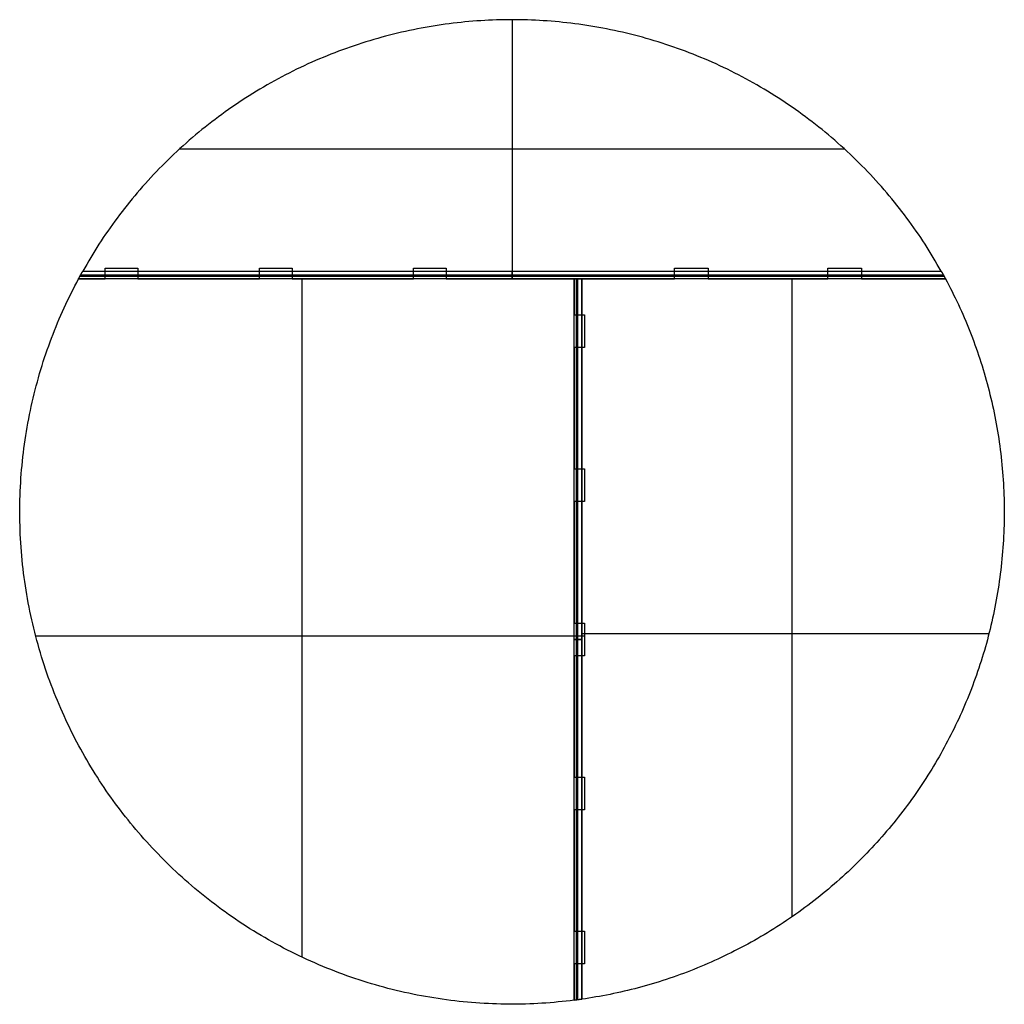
# Model space of a CAD drawing. Header units: millimetres. Extents: x -257 to 257, y -257 to 257.
import ezdxf

# ---------------------------------------------------------------- set-up
doc = ezdxf.new("R2010")
doc.units = ezdxf.units.MM
doc.layers.add('Défaut', color=7, linetype='Continuous', true_color=0x000000)

msp = doc.modelspace()

# ---------------------------------------------------------------- linework, layer by layer
at = {"layer": 'Défaut'}
for p, q in [((0, 256.5, 396), (0, 125.5, 396)), ((0, 256.5, 400), (0, 125.5, 400)), ((173.41, 189, 396), (-173.41, 189, 396)), ((173.41, 189, 400), (-173.41, 189, 400)), ((-224.81, 123.5), (224.81, 123.5)), ((0, 125.5), (0, 121.5)), ((-109.32, -232.04, 300), (-109.32, 121.5, 300)), ((-109.32, -232.04, 296), (-109.32, 121.5, 296)), ((34.39, -254.2), (34.39, 121.5)), ((36.36, -253.92, 350), (36.36, 121.5, 350)), ((145.94, -210.94, 346), (145.94, 121.5, 346)), ((145.94, -210.94, 350), (145.94, 121.5, 350)), ((37.86, -64.75, 300), (-248.19, -64.75, 300)), ((37.86, -64.75, 296), (-248.19, -64.75, 296)), ((36.41, -64.75, 300), (32.36, -64.75, 300)), ((36.41, -64.75, 296), (32.36, -64.75, 296)), ((36.41, -66.48), (32.36, -66.48)), ((36.41, -66.48, 350), (36.36, -66.48, 350)), ((248.52, -63.53, 346), (36.41, -63.53, 346)), ((248.52, -63.53, 350), (36.41, -63.53, 350))]:
    msp.add_line(p, q, dxfattribs=at)
for points, weights, knots in [([(223.7, 125.5, 396), (150.21, 256.5, 396), (0, 256.5, 396), (-150.21, 256.5, 396), (-223.7, 125.5, 396)], [0.995185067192, 0.860844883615, 1, 0.860844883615, 0.995185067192], [372.564865, 372.564865, 372.564865, 644.118597, 644.118597, 915.67233, 915.67233, 915.67233]), ([(223.7, 125.5, 400), (150.21, 256.5, 400), (0, 256.5, 400), (-150.21, 256.5, 400), (-223.7, 125.5, 400)], [0.995185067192, 0.860844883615, 1, 0.860844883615, 0.995185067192], [372.564865, 372.564865, 372.564865, 644.118597, 644.118597, 915.67233, 915.67233, 915.67233]), ([(223.7, 125.5, 398), (150.21, 256.5, 398), (0, 256.5, 398), (-150.21, 256.5, 398), (-223.7, 125.5, 398)], [0.995185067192, 0.860844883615, 1, 0.860844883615, 0.995185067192], [372.564865, 372.564865, 372.564865, 644.118597, 644.118597, 915.67233, 915.67233, 915.67233]), ([(32.36, -254.45, 300), (-122.83, -274.19, 300), (-211.42, -145.24, 300), (-300.01, -16.28, 300), (-225.9, 121.5, 300)], [1, 0.853727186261, 1, 0.853727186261, 1], [-2122.617035, -2122.617035, -2122.617035, -1841.649549, -1841.649549, -1560.682062, -1560.682062, -1560.682062]), ([(32.36, -254.45, 296), (-122.83, -274.19, 296), (-211.42, -145.24, 296), (-300.01, -16.28, 296), (-225.9, 121.5, 296)], [1, 0.853727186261, 1, 0.853727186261, 1], [-2122.617035, -2122.617035, -2122.617035, -1841.649549, -1841.649549, -1560.682062, -1560.682062, -1560.682062]), ([(32.36, -254.45, 298), (-122.83, -274.19, 298), (-211.42, -145.24, 298), (-300.01, -16.28, 298), (-225.9, 121.5, 298)], [1, 0.853727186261, 1, 0.853727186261, 1], [-2122.617035, -2122.617035, -2122.617035, -1841.649549, -1841.649549, -1560.682062, -1560.682062, -1560.682062]), ([(225.91, 121.5, 350), (289.4, 3.46, 350), (228.76, -116.06, 350), (168.42, -234.98, 350), (36.41, -253.9, 350)], [1, 0.886300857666, 1, 0.886805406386, 0.998995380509], [0, 0, 0, 247.009942, 247.009942, 492.923758, 492.923758, 492.923758]), ([(225.91, 121.5, 346), (289.4, 3.46, 346), (228.76, -116.06, 346), (168.42, -234.98, 346), (36.41, -253.9, 346)], [1, 0.886300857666, 1, 0.886805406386, 0.998995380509], [0, 0, 0, 247.009942, 247.009942, 492.923758, 492.923758, 492.923758]), ([(225.91, 121.5, 348), (289.4, 3.46, 348), (228.76, -116.06, 348), (168.42, -234.98, 348), (36.41, -253.9, 348)], [1, 0.886300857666, 1, 0.886805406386, 0.998995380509], [0, 0, 0, 247.009942, 247.009942, 492.923758, 492.923758, 492.923758])]:
    msp.add_rational_spline(points, weights, degree=2, knots=knots, dxfattribs=at)
for points in [[(0, 256.5, 396), (0, 256.5, 398), (0, 256.5, 400)], [(-224.81, 123.5, 399.47), (-224.81, 123.5, 199.73), (-224.81, 123.5)], [(-223.7, 125.5, 400), (-223.7, 125.5, 398), (-223.7, 125.5, 396)], [(-223.7, 125.5), (0, 125.5), (223.7, 125.5)], [(-223.7, 125.5, 400), (0, 125.5, 400), (223.7, 125.5, 400)], [(-223.7, 125.5, 396), (0, 125.5, 396), (223.7, 125.5, 396)], [(-223.7, 125.5, 396), (-223.7, 125.5, 198), (-223.7, 125.5)], [(-223.7, 125.5, 200), (0, 125.5, 200), (223.7, 125.5, 200)], [(-211.95, 121.5, 300), (-211.95, 124.25, 300), (-211.95, 127, 300)], [(-211.95, 127, 300), (-211.95, 127, 298), (-211.95, 127, 296)], [(-211.95, 121.5, 296), (-211.95, 124.25, 296), (-211.95, 127, 296)], [(-211.95, 127, 300), (-203.45, 127, 300), (-194.95, 127, 300)], [(-211.95, 127, 296), (-203.45, 127, 296), (-194.95, 127, 296)], [(-211.95, 121.5, 298), (-211.95, 124.25, 298), (-211.95, 127, 298)], [(-211.95, 127, 298), (-203.45, 127, 298), (-194.95, 127, 298)], [(-211.95, 121.5, 300), (-211.95, 123.5, 300), (-211.95, 125.5, 300)], [(-211.95, 121.5, 296), (-211.95, 123.5, 296), (-211.95, 125.5, 296)], [(-211.95, 125.5, 300), (-211.95, 125.5, 298), (-211.95, 125.5, 296)], [(-211.95, 125.5, 300), (-203.45, 125.5, 300), (-194.95, 125.5, 300)], [(-211.95, 125.5, 296), (-203.45, 125.5, 296), (-194.95, 125.5, 296)], [(-211.95, 121.5, 298), (-211.95, 123.5, 298), (-211.95, 125.5, 298)], [(-211.95, 124.25, 300), (-211.95, 124.25, 298), (-211.95, 124.25, 296)], [(-211.95, 124.25, 300), (-211.95, 124.25, 298), (-211.95, 124.25, 296)], [(-203.45, 127, 300), (-203.45, 127, 298), (-203.45, 127, 296)], [(-194.95, 127, 300), (-194.95, 127, 298), (-194.95, 127, 296)], [(-194.95, 127, 300), (-194.95, 124.25, 300), (-194.95, 121.5, 300)], [(-194.95, 127, 296), (-194.95, 124.25, 296), (-194.95, 121.5, 296)], [(-194.95, 127, 298), (-194.95, 124.25, 298), (-194.95, 121.5, 298)], [(-194.95, 125.5, 296), (-194.95, 125.5, 298), (-194.95, 125.5, 300)], [(-194.95, 125.5, 300), (-194.95, 123.5, 300), (-194.95, 121.5, 300)], [(-194.95, 125.5, 296), (-194.95, 123.5, 296), (-194.95, 121.5, 296)], [(-194.95, 125.5, 298), (-194.95, 123.5, 298), (-194.95, 121.5, 298)], [(-194.95, 124.25, 300), (-194.95, 124.25, 298), (-194.95, 124.25, 296)], [(-194.95, 124.25, 300), (-194.95, 124.25, 298), (-194.95, 124.25, 296)], [(-131.65, 121.5, 300), (-131.65, 124.25, 300), (-131.65, 127, 300)], [(-131.65, 127, 300), (-131.65, 127, 298), (-131.65, 127, 296)], [(-131.65, 121.5, 296), (-131.65, 124.25, 296), (-131.65, 127, 296)], [(-131.65, 127, 300), (-123.15, 127, 300), (-114.65, 127, 300)], [(-131.65, 127, 296), (-123.15, 127, 296), (-114.65, 127, 296)], [(-131.65, 121.5, 298), (-131.65, 124.25, 298), (-131.65, 127, 298)], [(-131.65, 127, 298), (-123.15, 127, 298), (-114.65, 127, 298)], [(-131.65, 121.5, 300), (-131.65, 123.5, 300), (-131.65, 125.5, 300)], [(-131.65, 121.5, 296), (-131.65, 123.5, 296), (-131.65, 125.5, 296)], [(-131.65, 125.5, 300), (-131.65, 125.5, 298), (-131.65, 125.5, 296)], [(-131.65, 125.5, 300), (-123.15, 125.5, 300), (-114.65, 125.5, 300)], [(-131.65, 125.5, 296), (-123.15, 125.5, 296), (-114.65, 125.5, 296)], [(-131.65, 121.5, 298), (-131.65, 123.5, 298), (-131.65, 125.5, 298)], [(-131.65, 124.25, 300), (-131.65, 124.25, 298), (-131.65, 124.25, 296)], [(-131.65, 124.25, 300), (-131.65, 124.25, 298), (-131.65, 124.25, 296)], [(-123.15, 127, 300), (-123.15, 127, 298), (-123.15, 127, 296)], [(-114.65, 127, 300), (-114.65, 127, 298), (-114.65, 127, 296)], [(-114.65, 127, 300), (-114.65, 124.25, 300), (-114.65, 121.5, 300)], [(-114.65, 127, 296), (-114.65, 124.25, 296), (-114.65, 121.5, 296)], [(-114.65, 127, 298), (-114.65, 124.25, 298), (-114.65, 121.5, 298)], [(-114.65, 125.5, 296), (-114.65, 125.5, 298), (-114.65, 125.5, 300)], [(-114.65, 125.5, 300), (-114.65, 123.5, 300), (-114.65, 121.5, 300)], [(-114.65, 125.5, 296), (-114.65, 123.5, 296), (-114.65, 121.5, 296)], [(-114.65, 125.5, 298), (-114.65, 123.5, 298), (-114.65, 121.5, 298)], [(-114.65, 124.25, 300), (-114.65, 124.25, 298), (-114.65, 124.25, 296)], [(-114.65, 124.25, 300), (-114.65, 124.25, 298), (-114.65, 124.25, 296)], [(-51.35, 121.5, 300), (-51.35, 124.25, 300), (-51.35, 127, 300)], [(-51.35, 127, 300), (-51.35, 127, 298), (-51.35, 127, 296)], [(-51.35, 121.5, 296), (-51.35, 124.25, 296), (-51.35, 127, 296)], [(-51.35, 127, 300), (-42.85, 127, 300), (-34.35, 127, 300)], [(-51.35, 127, 296), (-42.85, 127, 296), (-34.35, 127, 296)], [(-51.35, 121.5, 298), (-51.35, 124.25, 298), (-51.35, 127, 298)], [(-51.35, 127, 298), (-42.85, 127, 298), (-34.35, 127, 298)], [(-51.35, 121.5, 300), (-51.35, 123.5, 300), (-51.35, 125.5, 300)], [(-51.35, 121.5, 296), (-51.35, 123.5, 296), (-51.35, 125.5, 296)], [(-51.35, 125.5, 300), (-51.35, 125.5, 298), (-51.35, 125.5, 296)], [(-51.35, 125.5, 300), (-42.85, 125.5, 300), (-34.35, 125.5, 300)], [(-51.35, 125.5, 296), (-42.85, 125.5, 296), (-34.35, 125.5, 296)], [(-51.35, 121.5, 298), (-51.35, 123.5, 298), (-51.35, 125.5, 298)], [(-51.35, 124.25, 300), (-51.35, 124.25, 298), (-51.35, 124.25, 296)], [(-51.35, 124.25, 300), (-51.35, 124.25, 298), (-51.35, 124.25, 296)], [(-42.85, 127, 300), (-42.85, 127, 298), (-42.85, 127, 296)], [(-34.35, 127, 300), (-34.35, 127, 298), (-34.35, 127, 296)], [(-34.35, 127, 300), (-34.35, 124.25, 300), (-34.35, 121.5, 300)], [(-34.35, 127, 296), (-34.35, 124.25, 296), (-34.35, 121.5, 296)], [(-34.35, 127, 298), (-34.35, 124.25, 298), (-34.35, 121.5, 298)], [(-34.35, 125.5, 296), (-34.35, 125.5, 298), (-34.35, 125.5, 300)], [(-34.35, 125.5, 300), (-34.35, 123.5, 300), (-34.35, 121.5, 300)], [(-34.35, 125.5, 296), (-34.35, 123.5, 296), (-34.35, 121.5, 296)], [(-34.35, 125.5, 298), (-34.35, 123.5, 298), (-34.35, 121.5, 298)], [(-34.35, 124.25, 300), (-34.35, 124.25, 298), (-34.35, 124.25, 296)], [(-34.35, 124.25, 300), (-34.35, 124.25, 298), (-34.35, 124.25, 296)], [(0, 125.5, 396), (0, 125.5, 198), (0, 125.5)], [(84.66, 121.5, 350), (84.66, 124.25, 350), (84.66, 127, 350)], [(84.66, 127, 350), (84.66, 127, 348), (84.66, 127, 346)], [(84.66, 121.5, 346), (84.66, 124.25, 346), (84.66, 127, 346)], [(84.66, 127, 350), (93.41, 127, 350), (102.16, 127, 350)], [(84.66, 127, 346), (93.41, 127, 346), (102.16, 127, 346)], [(84.66, 121.5, 348), (84.66, 124.25, 348), (84.66, 127, 348)], [(84.66, 127, 348), (93.41, 127, 348), (102.16, 127, 348)], [(84.66, 121.5, 350), (84.66, 123.5, 350), (84.66, 125.5, 350)], [(84.66, 121.5, 346), (84.66, 123.5, 346), (84.66, 125.5, 346)], [(84.66, 125.5, 350), (84.66, 125.5, 348), (84.66, 125.5, 346)], [(84.66, 125.5, 346), (93.41, 125.5, 346), (102.16, 125.5, 346)], [(84.66, 125.5, 350), (93.41, 125.5, 350), (102.16, 125.5, 350)], [(84.66, 121.5, 348), (84.66, 123.5, 348), (84.66, 125.5, 348)], [(84.66, 124.25, 350), (84.66, 124.25, 348), (84.66, 124.25, 346)], [(84.66, 124.25, 350), (84.66, 124.25, 348), (84.66, 124.25, 346)], [(93.41, 127, 350), (93.41, 127, 348), (93.41, 127, 346)], [(102.16, 127, 350), (102.16, 127, 348), (102.16, 127, 346)], [(102.16, 127, 350), (102.16, 124.25, 350), (102.16, 121.5, 350)], [(102.16, 127, 346), (102.16, 124.25, 346), (102.16, 121.5, 346)], [(102.16, 127, 348), (102.16, 124.25, 348), (102.16, 121.5, 348)], [(102.16, 125.5, 346), (102.16, 125.5, 348), (102.16, 125.5, 350)], [(102.16, 125.5, 350), (102.16, 123.5, 350), (102.16, 121.5, 350)], [(102.16, 125.5, 346), (102.16, 123.5, 346), (102.16, 121.5, 346)], [(102.16, 125.5, 348), (102.16, 123.5, 348), (102.16, 121.5, 348)], [(102.16, 124.25, 350), (102.16, 124.25, 348), (102.16, 124.25, 346)], [(102.16, 124.25, 350), (102.16, 124.25, 348), (102.16, 124.25, 346)], [(164.66, 121.5, 350), (164.66, 124.25, 350), (164.66, 127, 350)], [(164.66, 127, 350), (164.66, 127, 348), (164.66, 127, 346)], [(164.66, 121.5, 346), (164.66, 124.25, 346), (164.66, 127, 346)], [(164.66, 127, 350), (173.41, 127, 350), (182.16, 127, 350)], [(164.66, 127, 346), (173.41, 127, 346), (182.16, 127, 346)], [(164.66, 121.5, 348), (164.66, 124.25, 348), (164.66, 127, 348)], [(164.66, 127, 348), (173.41, 127, 348), (182.16, 127, 348)], [(164.66, 121.5, 350), (164.66, 123.5, 350), (164.66, 125.5, 350)], [(164.66, 121.5, 346), (164.66, 123.5, 346), (164.66, 125.5, 346)], [(164.66, 125.5, 350), (164.66, 125.5, 348), (164.66, 125.5, 346)], [(164.66, 125.5, 346), (173.41, 125.5, 346), (182.16, 125.5, 346)], [(164.66, 125.5, 350), (173.41, 125.5, 350), (182.16, 125.5, 350)], [(164.66, 121.5, 348), (164.66, 123.5, 348), (164.66, 125.5, 348)], [(164.66, 124.25, 350), (164.66, 124.25, 348), (164.66, 124.25, 346)], [(164.66, 124.25, 350), (164.66, 124.25, 348), (164.66, 124.25, 346)], [(173.41, 127, 350), (173.41, 127, 348), (173.41, 127, 346)], [(182.16, 127, 350), (182.16, 127, 348), (182.16, 127, 346)], [(182.16, 127, 350), (182.16, 124.25, 350), (182.16, 121.5, 350)], [(182.16, 127, 346), (182.16, 124.25, 346), (182.16, 121.5, 346)], [(182.16, 127, 348), (182.16, 124.25, 348), (182.16, 121.5, 348)], [(182.16, 125.5, 346), (182.16, 125.5, 348), (182.16, 125.5, 350)], [(182.16, 125.5, 350), (182.16, 123.5, 350), (182.16, 121.5, 350)], [(182.16, 125.5, 346), (182.16, 123.5, 346), (182.16, 121.5, 346)], [(182.16, 125.5, 348), (182.16, 123.5, 348), (182.16, 121.5, 348)], [(182.16, 124.25, 350), (182.16, 124.25, 348), (182.16, 124.25, 346)], [(182.16, 124.25, 350), (182.16, 124.25, 348), (182.16, 124.25, 346)], [(223.7, 125.5, 400), (223.7, 125.5, 398), (223.7, 125.5, 396)], [(223.7, 125.5, 396), (223.7, 125.5, 198), (223.7, 125.5)], [(224.81, 123.5, 399.47), (224.81, 123.5, 199.73), (224.81, 123.5)], [(-225.9, 121.5, 300), (-225.9, 121.5, 298), (-225.9, 121.5, 296)], [(-225.9, 121.5, 300), (-218.92, 121.5, 300), (-211.95, 121.5, 300)], [(-225.9, 121.5, 296), (-218.92, 121.5, 296), (-211.95, 121.5, 296)], [(-225.9, 121.5, 298), (-218.92, 121.5, 298), (-211.95, 121.5, 298)], [(225.9, 121.5, 396), (0, 121.5, 396), (-225.9, 121.5, 396)], [(-225.9, 121.5, 396), (-225.9, 121.5, 348), (-225.9, 121.5, 300)], [(-225.9, 121.5, 300), (-225.9, 121.5, 298), (-225.9, 121.5, 296)], [(-225.9, 121.5, 296), (-225.9, 121.5, 148), (-225.9, 121.5)], [(32.36, 121.5), (-96.77, 121.5), (-225.9, 121.5)], [(225.9, 121.5, 200), (0, 121.5, 200), (-225.9, 121.5, 200)], [(225.26, 122.67, 398.83), (0, 122.67, 398.83), (-225.26, 122.67, 398.83)], [(-218.92, 121.5, 300), (-218.92, 121.5, 298), (-218.92, 121.5, 296)], [(-211.95, 121.5, 300), (-211.95, 121.5, 298), (-211.95, 121.5, 296)], [(-211.95, 121.5, 300), (-211.95, 121.5, 298), (-211.95, 121.5, 296)], [(-194.95, 121.5, 300), (-203.45, 121.5, 300), (-211.95, 121.5, 300)], [(-194.95, 121.5, 296), (-203.45, 121.5, 296), (-211.95, 121.5, 296)], [(-194.95, 121.5, 300), (-194.95, 121.5, 298), (-194.95, 121.5, 296)], [(-194.95, 121.5, 300), (-163.3, 121.5, 300), (-131.65, 121.5, 300)], [(-194.95, 121.5, 296), (-163.3, 121.5, 296), (-131.65, 121.5, 296)], [(-194.95, 121.5, 298), (-163.3, 121.5, 298), (-131.65, 121.5, 298)], [(-194.95, 121.5, 300), (-194.95, 121.5, 298), (-194.95, 121.5, 296)], [(-163.3, 121.5, 300), (-163.3, 121.5, 298), (-163.3, 121.5, 296)], [(-131.65, 121.5, 300), (-131.65, 121.5, 298), (-131.65, 121.5, 296)], [(-131.65, 121.5, 300), (-131.65, 121.5, 298), (-131.65, 121.5, 296)], [(-114.65, 121.5, 300), (-123.15, 121.5, 300), (-131.65, 121.5, 300)], [(-114.65, 121.5, 296), (-123.15, 121.5, 296), (-131.65, 121.5, 296)], [(-114.65, 121.5, 300), (-114.65, 121.5, 298), (-114.65, 121.5, 296)], [(-114.65, 121.5, 300), (-83, 121.5, 300), (-51.35, 121.5, 300)], [(-114.65, 121.5, 296), (-83, 121.5, 296), (-51.35, 121.5, 296)], [(-114.65, 121.5, 298), (-83, 121.5, 298), (-51.35, 121.5, 298)], [(-114.65, 121.5, 300), (-114.65, 121.5, 298), (-114.65, 121.5, 296)], [(-83, 121.5, 300), (-83, 121.5, 298), (-83, 121.5, 296)], [(-51.35, 121.5, 300), (-51.35, 121.5, 298), (-51.35, 121.5, 296)], [(-51.35, 121.5, 300), (-51.35, 121.5, 298), (-51.35, 121.5, 296)], [(-34.35, 121.5, 300), (-42.85, 121.5, 300), (-51.35, 121.5, 300)], [(-34.35, 121.5, 296), (-42.85, 121.5, 296), (-51.35, 121.5, 296)], [(-34.35, 121.5, 300), (-34.35, 121.5, 298), (-34.35, 121.5, 296)], [(-34.35, 121.5, 300), (-0.99, 121.5, 300), (32.36, 121.5, 300)], [(-34.35, 121.5, 296), (-0.99, 121.5, 296), (32.36, 121.5, 296)], [(-34.35, 121.5, 298), (-0.99, 121.5, 298), (32.36, 121.5, 298)], [(-34.35, 121.5, 300), (-34.35, 121.5, 298), (-34.35, 121.5, 296)], [(-0.99, 121.5, 300), (-0.99, 121.5, 298), (-0.99, 121.5, 296)], [(0, 121.5, 396), (0, 121.5, 198), (0, 121.5)], [(32.36, 121.5, 300), (32.36, 121.5, 298), (32.36, 121.5, 296)], [(32.36, 121.5, 300), (32.36, 112.1, 300), (32.36, 102.7, 300)], [(32.36, 121.5, 296), (32.36, 112.1, 296), (32.36, 102.7, 296)], [(32.36, 121.5, 298), (32.36, 112.1, 298), (32.36, 102.7, 298)], [(36.41, 121.5), (34.39, 121.5), (32.36, 121.5)], [(32.36, -254.47), (32.36, -66.48), (32.36, 121.5)], [(32.36, 121.5), (34.39, 121.5), (36.41, 121.5)], [(32.36, -254.47, 346), (32.36, -66.48, 346), (32.36, 121.5, 346)], [(32.36, 121.5, 346), (32.36, 121.5, 323), (32.36, 121.5, 300)], [(32.36, 121.5, 300), (32.36, 121.5, 298), (32.36, 121.5, 296)], [(32.36, 121.5, 296), (32.36, 121.5, 148), (32.36, 121.5)], [(32.36, -254.47, 175), (32.36, -66.48, 175), (32.36, 121.5, 175)], [(32.36, 121.5, 175), (34.39, 121.5, 175), (36.41, 121.5, 175)], [(33.54, -254.31, 348.83), (33.54, -66.41, 348.83), (33.54, 121.5, 348.83)], [(34.39, 121.5, 349.48), (34.39, 121.5, 174.74), (34.39, 121.5)], [(36.36, 121.5, 350), (36.39, 121.5, 350), (36.41, 121.5, 350)], [(225.9, 121.5), (131.15, 121.5), (36.41, 121.5)], [(36.41, 121.5, 350), (36.41, 121.5, 348), (36.41, 121.5, 346)], [(36.41, 121.5, 350), (36.41, -66.2, 350), (36.41, -253.9, 350)], [(36.41, 121.5), (36.41, -66.21), (36.41, -253.92)], [(36.41, -253.9, 346), (36.41, -66.2, 346), (36.41, 121.5, 346)], [(36.41, 121.5, 346), (36.41, 121.5, 173), (36.41, 121.5)], [(36.41, 121.5, 350), (60.54, 121.5, 350), (84.66, 121.5, 350)], [(36.41, 121.5, 346), (60.54, 121.5, 346), (84.66, 121.5, 346)], [(36.41, 121.5, 175), (36.41, -66.21, 175), (36.41, -253.92, 175)], [(36.41, 121.5, 348), (60.54, 121.5, 348), (84.66, 121.5, 348)], [(60.01, 121.5, 350), (60.01, 121.5, 348), (60.01, 121.5, 346)], [(84.66, 121.5, 350), (84.66, 121.5, 348), (84.66, 121.5, 346)], [(102.16, 121.5, 346), (93.41, 121.5, 346), (84.66, 121.5, 346)], [(102.16, 121.5, 350), (93.41, 121.5, 350), (84.66, 121.5, 350)], [(84.66, 121.5, 350), (84.66, 121.5, 348), (84.66, 121.5, 346)], [(102.16, 121.5, 350), (102.16, 121.5, 348), (102.16, 121.5, 346)], [(102.16, 121.5, 350), (102.16, 121.5, 348), (102.16, 121.5, 346)], [(102.16, 121.5, 350), (133.41, 121.5, 350), (164.66, 121.5, 350)], [(102.16, 121.5, 346), (133.41, 121.5, 346), (164.66, 121.5, 346)], [(102.16, 121.5, 348), (133.41, 121.5, 348), (164.66, 121.5, 348)], [(133.41, 121.5, 350), (133.41, 121.5, 348), (133.41, 121.5, 346)], [(164.66, 121.5, 350), (164.66, 121.5, 348), (164.66, 121.5, 346)], [(182.16, 121.5, 346), (173.41, 121.5, 346), (164.66, 121.5, 346)], [(182.16, 121.5, 350), (173.41, 121.5, 350), (164.66, 121.5, 350)], [(164.66, 121.5, 350), (164.66, 121.5, 348), (164.66, 121.5, 346)], [(182.16, 121.5, 350), (182.16, 121.5, 348), (182.16, 121.5, 346)], [(182.16, 121.5, 350), (182.16, 121.5, 348), (182.16, 121.5, 346)], [(182.16, 121.5, 350), (204.04, 121.5, 350), (225.91, 121.5, 350)], [(182.16, 121.5, 346), (204.04, 121.5, 346), (225.91, 121.5, 346)], [(182.16, 121.5, 348), (204.04, 121.5, 348), (225.91, 121.5, 348)], [(204.04, 121.5, 350), (204.04, 121.5, 348), (204.04, 121.5, 346)], [(225.9, 121.5, 396), (225.9, 121.5, 373), (225.9, 121.5, 350)], [(225.9, 121.5, 350), (225.9, 121.5, 348), (225.9, 121.5, 346)], [(225.9, 121.5, 346), (225.9, 121.5, 173), (225.9, 121.5)], [(225.91, 121.5, 350), (225.91, 121.5, 348), (225.91, 121.5, 346)], [(32.36, 112.1, 300), (32.36, 112.1, 298), (32.36, 112.1, 296)], [(32.36, 102.7, 300), (32.36, 102.7, 298), (32.36, 102.7, 296)], [(32.36, 102.7, 300), (35.11, 102.7, 300), (37.86, 102.7, 300)], [(32.36, 102.7, 296), (35.11, 102.7, 296), (37.86, 102.7, 296)], [(32.36, 102.7, 298), (35.11, 102.7, 298), (37.86, 102.7, 298)], [(32.36, 102.7, 300), (34.39, 102.7, 300), (36.41, 102.7, 300)], [(32.36, 102.7, 296), (34.39, 102.7, 296), (36.41, 102.7, 296)], [(32.36, 102.7, 300), (32.36, 102.7, 298), (32.36, 102.7, 296)], [(32.36, 85.7, 300), (32.36, 94.2, 300), (32.36, 102.7, 300)], [(32.36, 85.7, 296), (32.36, 94.2, 296), (32.36, 102.7, 296)], [(32.36, 102.7, 298), (34.39, 102.7, 298), (36.41, 102.7, 298)], [(35.11, 102.7, 300), (35.11, 102.7, 298), (35.11, 102.7, 296)], [(35.11, 102.7, 300), (35.11, 102.7, 298), (35.11, 102.7, 296)], [(36.41, 102.7, 300), (36.41, 102.7, 298), (36.41, 102.7, 296)], [(36.41, 102.7, 300), (36.41, 94.2, 300), (36.41, 85.7, 300)], [(36.41, 102.7, 296), (36.41, 94.2, 296), (36.41, 85.7, 296)], [(37.86, 102.7, 300), (37.86, 102.7, 298), (37.86, 102.7, 296)], [(37.86, 102.7, 300), (37.86, 94.2, 300), (37.86, 85.7, 300)], [(37.86, 102.7, 296), (37.86, 94.2, 296), (37.86, 85.7, 296)], [(37.86, 102.7, 298), (37.86, 94.2, 298), (37.86, 85.7, 298)], [(37.86, 94.2, 300), (37.86, 94.2, 298), (37.86, 94.2, 296)], [(37.86, 85.7, 300), (35.11, 85.7, 300), (32.36, 85.7, 300)], [(32.36, 85.7, 300), (32.36, 85.7, 298), (32.36, 85.7, 296)], [(37.86, 85.7, 296), (35.11, 85.7, 296), (32.36, 85.7, 296)], [(32.36, 85.7, 300), (32.36, 54.05, 300), (32.36, 22.4, 300)], [(32.36, 85.7, 296), (32.36, 54.05, 296), (32.36, 22.4, 296)], [(37.86, 85.7, 298), (35.11, 85.7, 298), (32.36, 85.7, 298)], [(32.36, 85.7, 298), (32.36, 54.05, 298), (32.36, 22.4, 298)], [(32.36, 85.7, 300), (32.36, 85.7, 298), (32.36, 85.7, 296)], [(36.41, 85.7, 300), (34.39, 85.7, 300), (32.36, 85.7, 300)], [(36.41, 85.7, 296), (34.39, 85.7, 296), (32.36, 85.7, 296)], [(36.41, 85.7, 298), (34.39, 85.7, 298), (32.36, 85.7, 298)], [(35.11, 85.7, 300), (35.11, 85.7, 298), (35.11, 85.7, 296)], [(35.11, 85.7, 300), (35.11, 85.7, 298), (35.11, 85.7, 296)], [(36.41, 85.7, 296), (36.41, 85.7, 298), (36.41, 85.7, 300)], [(37.86, 85.7, 300), (37.86, 85.7, 298), (37.86, 85.7, 296)], [(32.36, 54.05, 300), (32.36, 54.05, 298), (32.36, 54.05, 296)], [(32.36, 22.4, 300), (32.36, 22.4, 298), (32.36, 22.4, 296)], [(32.36, 22.4, 300), (35.11, 22.4, 300), (37.86, 22.4, 300)], [(32.36, 22.4, 296), (35.11, 22.4, 296), (37.86, 22.4, 296)], [(32.36, 22.4, 298), (35.11, 22.4, 298), (37.86, 22.4, 298)], [(32.36, 22.4, 300), (34.39, 22.4, 300), (36.41, 22.4, 300)], [(32.36, 22.4, 296), (34.39, 22.4, 296), (36.41, 22.4, 296)], [(32.36, 22.4, 300), (32.36, 22.4, 298), (32.36, 22.4, 296)], [(32.36, 5.4, 300), (32.36, 13.9, 300), (32.36, 22.4, 300)], [(32.36, 5.4, 296), (32.36, 13.9, 296), (32.36, 22.4, 296)], [(32.36, 22.4, 298), (34.39, 22.4, 298), (36.41, 22.4, 298)], [(35.11, 22.4, 300), (35.11, 22.4, 298), (35.11, 22.4, 296)], [(35.11, 22.4, 300), (35.11, 22.4, 298), (35.11, 22.4, 296)], [(36.41, 22.4, 300), (36.41, 22.4, 298), (36.41, 22.4, 296)], [(36.41, 22.4, 300), (36.41, 13.9, 300), (36.41, 5.4, 300)], [(36.41, 22.4, 296), (36.41, 13.9, 296), (36.41, 5.4, 296)], [(37.86, 22.4, 300), (37.86, 22.4, 298), (37.86, 22.4, 296)], [(37.86, 22.4, 300), (37.86, 13.9, 300), (37.86, 5.4, 300)], [(37.86, 22.4, 296), (37.86, 13.9, 296), (37.86, 5.4, 296)], [(37.86, 22.4, 298), (37.86, 13.9, 298), (37.86, 5.4, 298)], [(37.86, 13.9, 300), (37.86, 13.9, 298), (37.86, 13.9, 296)], [(37.86, 5.4, 300), (35.11, 5.4, 300), (32.36, 5.4, 300)], [(32.36, 5.4, 300), (32.36, 5.4, 298), (32.36, 5.4, 296)], [(37.86, 5.4, 296), (35.11, 5.4, 296), (32.36, 5.4, 296)], [(32.36, 5.4, 300), (32.36, -26.25, 300), (32.36, -57.9, 300)], [(32.36, 5.4, 296), (32.36, -26.25, 296), (32.36, -57.9, 296)], [(37.86, 5.4, 298), (35.11, 5.4, 298), (32.36, 5.4, 298)], [(32.36, 5.4, 298), (32.36, -26.25, 298), (32.36, -57.9, 298)], [(32.36, 5.4, 300), (32.36, 5.4, 298), (32.36, 5.4, 296)], [(36.41, 5.4, 300), (34.39, 5.4, 300), (32.36, 5.4, 300)], [(36.41, 5.4, 296), (34.39, 5.4, 296), (32.36, 5.4, 296)], [(36.41, 5.4, 298), (34.39, 5.4, 298), (32.36, 5.4, 298)], [(35.11, 5.4, 300), (35.11, 5.4, 298), (35.11, 5.4, 296)], [(35.11, 5.4, 300), (35.11, 5.4, 298), (35.11, 5.4, 296)], [(36.41, 5.4, 296), (36.41, 5.4, 298), (36.41, 5.4, 300)], [(37.86, 5.4, 300), (37.86, 5.4, 298), (37.86, 5.4, 296)], [(32.36, -26.25, 300), (32.36, -26.25, 298), (32.36, -26.25, 296)], [(32.36, -57.9, 300), (32.36, -57.9, 298), (32.36, -57.9, 296)], [(32.36, -57.9, 300), (35.11, -57.9, 300), (37.86, -57.9, 300)], [(32.36, -57.9, 296), (35.11, -57.9, 296), (37.86, -57.9, 296)], [(32.36, -57.9, 298), (35.11, -57.9, 298), (37.86, -57.9, 298)], [(32.36, -57.9, 300), (34.39, -57.9, 300), (36.41, -57.9, 300)], [(32.36, -57.9, 296), (34.39, -57.9, 296), (36.41, -57.9, 296)], [(32.36, -57.9, 300), (32.36, -57.9, 298), (32.36, -57.9, 296)], [(32.36, -74.9, 300), (32.36, -66.4, 300), (32.36, -57.9, 300)], [(32.36, -74.9, 296), (32.36, -66.4, 296), (32.36, -57.9, 296)], [(32.36, -57.9, 298), (34.39, -57.9, 298), (36.41, -57.9, 298)], [(35.11, -57.9, 300), (35.11, -57.9, 298), (35.11, -57.9, 296)], [(35.11, -57.9, 300), (35.11, -57.9, 298), (35.11, -57.9, 296)], [(36.41, -57.9, 300), (36.41, -57.9, 298), (36.41, -57.9, 296)], [(36.41, -57.9, 300), (36.41, -66.4, 300), (36.41, -74.9, 300)], [(36.41, -57.9, 296), (36.41, -66.4, 296), (36.41, -74.9, 296)], [(37.86, -57.9, 300), (37.86, -57.9, 298), (37.86, -57.9, 296)], [(37.86, -57.9, 300), (37.86, -66.4, 300), (37.86, -74.9, 300)], [(37.86, -57.9, 296), (37.86, -66.4, 296), (37.86, -74.9, 296)], [(37.86, -57.9, 298), (37.86, -66.4, 298), (37.86, -74.9, 298)], [(32.36, -66.48, 346), (32.36, -66.48, 323), (32.36, -66.48, 300)], [(32.36, -66.48, 296), (32.36, -66.48, 148), (32.36, -66.48)], [(36.41, -66.21, 346), (36.41, -66.21, 323), (36.41, -66.21, 300)], [(36.41, -66.21, 296), (36.41, -66.21, 148), (36.41, -66.21)], [(37.86, -66.4, 300), (37.86, -66.4, 298), (37.86, -66.4, 296)], [(37.86, -74.9, 300), (35.11, -74.9, 300), (32.36, -74.9, 300)], [(32.36, -74.9, 300), (32.36, -74.9, 298), (32.36, -74.9, 296)], [(37.86, -74.9, 296), (35.11, -74.9, 296), (32.36, -74.9, 296)], [(32.36, -74.9, 300), (32.36, -106.55, 300), (32.36, -138.2, 300)], [(32.36, -74.9, 296), (32.36, -106.55, 296), (32.36, -138.2, 296)], [(37.86, -74.9, 298), (35.11, -74.9, 298), (32.36, -74.9, 298)], [(32.36, -74.9, 298), (32.36, -106.55, 298), (32.36, -138.2, 298)], [(32.36, -74.9, 300), (32.36, -74.9, 298), (32.36, -74.9, 296)], [(36.41, -74.9, 300), (34.39, -74.9, 300), (32.36, -74.9, 300)], [(36.41, -74.9, 296), (34.39, -74.9, 296), (32.36, -74.9, 296)], [(36.41, -74.9, 298), (34.39, -74.9, 298), (32.36, -74.9, 298)], [(35.11, -74.9, 300), (35.11, -74.9, 298), (35.11, -74.9, 296)], [(35.11, -74.9, 300), (35.11, -74.9, 298), (35.11, -74.9, 296)], [(36.41, -74.9, 296), (36.41, -74.9, 298), (36.41, -74.9, 300)], [(37.86, -74.9, 300), (37.86, -74.9, 298), (37.86, -74.9, 296)], [(32.36, -106.55, 300), (32.36, -106.55, 298), (32.36, -106.55, 296)], [(228.76, -116.06, 350), (228.76, -116.06, 348), (228.76, -116.06, 346)], [(32.36, -138.2, 300), (32.36, -138.2, 298), (32.36, -138.2, 296)], [(32.36, -138.2, 300), (35.11, -138.2, 300), (37.86, -138.2, 300)], [(32.36, -138.2, 296), (35.11, -138.2, 296), (37.86, -138.2, 296)], [(32.36, -138.2, 298), (35.11, -138.2, 298), (37.86, -138.2, 298)], [(32.36, -138.2, 300), (34.39, -138.2, 300), (36.41, -138.2, 300)], [(32.36, -138.2, 296), (34.39, -138.2, 296), (36.41, -138.2, 296)], [(32.36, -138.2, 300), (32.36, -138.2, 298), (32.36, -138.2, 296)], [(32.36, -155.2, 300), (32.36, -146.7, 300), (32.36, -138.2, 300)], [(32.36, -155.2, 296), (32.36, -146.7, 296), (32.36, -138.2, 296)], [(32.36, -138.2, 298), (34.39, -138.2, 298), (36.41, -138.2, 298)], [(35.11, -138.2, 300), (35.11, -138.2, 298), (35.11, -138.2, 296)], [(35.11, -138.2, 300), (35.11, -138.2, 298), (35.11, -138.2, 296)], [(36.41, -138.2, 300), (36.41, -138.2, 298), (36.41, -138.2, 296)], [(36.41, -138.2, 300), (36.41, -146.7, 300), (36.41, -155.2, 300)], [(36.41, -138.2, 296), (36.41, -146.7, 296), (36.41, -155.2, 296)], [(37.86, -138.2, 300), (37.86, -138.2, 298), (37.86, -138.2, 296)], [(37.86, -138.2, 300), (37.86, -146.7, 300), (37.86, -155.2, 300)], [(37.86, -138.2, 296), (37.86, -146.7, 296), (37.86, -155.2, 296)], [(37.86, -138.2, 298), (37.86, -146.7, 298), (37.86, -155.2, 298)], [(-211.42, -145.24, 300), (-211.42, -145.24, 298), (-211.42, -145.24, 296)], [(37.86, -146.7, 300), (37.86, -146.7, 298), (37.86, -146.7, 296)], [(37.86, -155.2, 300), (35.11, -155.2, 300), (32.36, -155.2, 300)], [(32.36, -155.2, 300), (32.36, -155.2, 298), (32.36, -155.2, 296)], [(37.86, -155.2, 296), (35.11, -155.2, 296), (32.36, -155.2, 296)], [(32.36, -155.2, 300), (32.36, -186.85, 300), (32.36, -218.5, 300)], [(32.36, -155.2, 296), (32.36, -186.85, 296), (32.36, -218.5, 296)], [(37.86, -155.2, 298), (35.11, -155.2, 298), (32.36, -155.2, 298)], [(32.36, -155.2, 298), (32.36, -186.85, 298), (32.36, -218.5, 298)], [(32.36, -155.2, 300), (32.36, -155.2, 298), (32.36, -155.2, 296)], [(36.41, -155.2, 300), (34.39, -155.2, 300), (32.36, -155.2, 300)], [(36.41, -155.2, 296), (34.39, -155.2, 296), (32.36, -155.2, 296)], [(36.41, -155.2, 298), (34.39, -155.2, 298), (32.36, -155.2, 298)], [(35.11, -155.2, 300), (35.11, -155.2, 298), (35.11, -155.2, 296)], [(35.11, -155.2, 300), (35.11, -155.2, 298), (35.11, -155.2, 296)], [(36.41, -155.2, 296), (36.41, -155.2, 298), (36.41, -155.2, 300)], [(37.86, -155.2, 300), (37.86, -155.2, 298), (37.86, -155.2, 296)], [(32.36, -186.85, 300), (32.36, -186.85, 298), (32.36, -186.85, 296)], [(32.36, -218.5, 300), (32.36, -218.5, 298), (32.36, -218.5, 296)], [(32.36, -218.5, 300), (35.11, -218.5, 300), (37.86, -218.5, 300)], [(32.36, -218.5, 296), (35.11, -218.5, 296), (37.86, -218.5, 296)], [(32.36, -218.5, 298), (35.11, -218.5, 298), (37.86, -218.5, 298)], [(32.36, -218.5, 300), (34.39, -218.5, 300), (36.41, -218.5, 300)], [(32.36, -218.5, 296), (34.39, -218.5, 296), (36.41, -218.5, 296)], [(32.36, -218.5, 300), (32.36, -218.5, 298), (32.36, -218.5, 296)], [(32.36, -235.5, 300), (32.36, -227, 300), (32.36, -218.5, 300)], [(32.36, -235.5, 296), (32.36, -227, 296), (32.36, -218.5, 296)], [(32.36, -218.5, 298), (34.39, -218.5, 298), (36.41, -218.5, 298)], [(35.11, -218.5, 300), (35.11, -218.5, 298), (35.11, -218.5, 296)], [(35.11, -218.5, 300), (35.11, -218.5, 298), (35.11, -218.5, 296)], [(36.41, -218.5, 300), (36.41, -218.5, 298), (36.41, -218.5, 296)], [(36.41, -218.5, 300), (36.41, -227, 300), (36.41, -235.5, 300)], [(36.41, -218.5, 296), (36.41, -227, 296), (36.41, -235.5, 296)], [(37.86, -218.5, 300), (37.86, -218.5, 298), (37.86, -218.5, 296)], [(37.86, -218.5, 300), (37.86, -227, 300), (37.86, -235.5, 300)], [(37.86, -218.5, 296), (37.86, -227, 296), (37.86, -235.5, 296)], [(37.86, -218.5, 298), (37.86, -227, 298), (37.86, -235.5, 298)], [(37.86, -227, 300), (37.86, -227, 298), (37.86, -227, 296)], [(37.86, -235.5, 300), (35.11, -235.5, 300), (32.36, -235.5, 300)], [(32.36, -235.5, 300), (32.36, -235.5, 298), (32.36, -235.5, 296)], [(37.86, -235.5, 296), (35.11, -235.5, 296), (32.36, -235.5, 296)], [(32.36, -235.5, 300), (32.36, -244.97, 300), (32.36, -254.45, 300)], [(32.36, -235.5, 296), (32.36, -244.97, 296), (32.36, -254.45, 296)], [(37.86, -235.5, 298), (35.11, -235.5, 298), (32.36, -235.5, 298)], [(32.36, -235.5, 298), (32.36, -244.97, 298), (32.36, -254.45, 298)], [(32.36, -235.5, 300), (32.36, -235.5, 298), (32.36, -235.5, 296)], [(36.41, -235.5, 300), (34.39, -235.5, 300), (32.36, -235.5, 300)], [(36.41, -235.5, 296), (34.39, -235.5, 296), (32.36, -235.5, 296)], [(36.41, -235.5, 298), (34.39, -235.5, 298), (32.36, -235.5, 298)], [(35.11, -235.5, 300), (35.11, -235.5, 298), (35.11, -235.5, 296)], [(35.11, -235.5, 300), (35.11, -235.5, 298), (35.11, -235.5, 296)], [(36.41, -235.5, 296), (36.41, -235.5, 298), (36.41, -235.5, 300)], [(37.86, -235.5, 300), (37.86, -235.5, 298), (37.86, -235.5, 296)], [(32.36, -244.97, 300), (32.36, -244.97, 298), (32.36, -244.97, 296)], [(32.36, -254.45, 300), (32.36, -254.45, 298), (32.36, -254.45, 296)], [(32.36, -254.47, 346), (32.36, -254.47, 173), (32.36, -254.47)], [(34.39, -254.2, 349.48), (34.39, -254.2, 174.74), (34.39, -254.2)], [(36.41, -253.9, 350), (36.41, -253.9, 348), (36.41, -253.9, 346)], [(36.41, -253.9, 350), (36.41, -253.91, 350), (36.41, -253.92, 350)], [(36.41, -253.92, 350), (36.41, -253.92, 175), (36.41, -253.92)]]:
    msp.add_open_spline(points, degree=2, dxfattribs=at)
for points, weights in [([(-225.9, 121.5), (-224.82, 123.51), (-223.7, 125.5)], [1.00483822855, 1.00237652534, 1]), ([(-225.9, 121.5, 200.2), (-224.82, 123.51, 200.2), (-223.7, 125.5, 200.2)], [1.00483822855, 1.00237652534, 1]), ([(0, 121.5, 396), (0, 121.5, 400), (0, 125.5, 400)], [1, 0.707106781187, 1]), ([(223.7, 125.5), (224.82, 123.51), (225.9, 121.5)], [1, 1.00237652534, 1.00483822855]), ([(223.7, 125.5, 200.2), (224.82, 123.51, 200.2), (225.9, 121.5, 200.2)], [1, 1.00237652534, 1.00483822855]), ([(32.36, 121.5, 346), (32.36, 121.5, 350), (36.36, 121.5, 350)], [1, 0.707106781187, 1]), ([(32.36, -66.48, 346), (32.36, -66.48, 350), (36.36, -66.48, 350)], [1, 0.707106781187, 1]), ([(36.41, -253.92), (34.39, -254.21), (32.36, -254.47)], [1, 0.999968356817, 1]), ([(36.41, -253.92, 175), (34.39, -254.21, 175), (32.36, -254.47, 175)], [1, 0.999968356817, 1]), ([(36.41, -253.92, 350), (36.39, -253.92, 350), (36.36, -253.92, 350)], [1, 0.999999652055, 0.999999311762])]:
    msp.add_rational_spline(points, weights, degree=2, dxfattribs=at)
for points, knots in [([(-225.9, 121.5, 396), (-225.9, 121.5, 396.11), (-225.89, 121.51, 396.34), (-225.87, 121.55, 396.69), (-225.83, 121.63, 397.04), (-225.77, 121.74, 397.39), (-225.69, 121.89, 397.74), (-225.59, 122.07, 398.07), (-225.47, 122.29, 398.39), (-225.34, 122.53, 398.69), (-225.19, 122.81, 398.97), (-225.02, 123.11, 399.22), (-224.85, 123.43, 399.43), (-224.66, 123.77, 399.61), (-224.47, 124.11, 399.76), (-224.28, 124.46, 399.87), (-224.09, 124.81, 399.95), (-223.89, 125.16, 399.99), (-223.76, 125.39, 400), (-223.7, 125.5, 400)], [0, 0, 0, 0, 0.338374, 0.688266, 1.049645, 1.422329, 1.805931, 2.199799, 2.602967, 3.01413, 3.431636, 3.853518, 4.277552, 4.701341, 5.122415, 5.538344, 5.946826, 6.345785, 6.733425, 6.733425, 6.733425, 6.733425]), ([(223.7, 125.5, 400), (223.76, 125.39, 400), (223.89, 125.16, 399.99), (224.09, 124.81, 399.95), (224.28, 124.46, 399.87), (224.47, 124.11, 399.76), (224.66, 123.77, 399.61), (224.85, 123.43, 399.43), (225.02, 123.11, 399.22), (225.19, 122.81, 398.97), (225.34, 122.53, 398.69), (225.47, 122.29, 398.39), (225.59, 122.07, 398.07), (225.69, 121.89, 397.74), (225.77, 121.74, 397.39), (225.83, 121.63, 397.04), (225.87, 121.55, 396.69), (225.89, 121.51, 396.34), (225.9, 121.5, 396.11), (225.9, 121.5, 396)], [-6.733425, -6.733425, -6.733425, -6.733425, -6.345785, -5.946826, -5.538344, -5.122415, -4.701341, -4.277552, -3.853518, -3.431636, -3.01413, -2.602967, -2.199799, -1.805931, -1.422329, -1.049645, -0.688266, -0.338374, 0, 0, 0, 0]), ([(36.36, -253.92, 350), (36.25, -253.94, 350), (36.02, -253.97, 349.99), (35.68, -254.02, 349.95), (35.33, -254.07, 349.87), (34.97, -254.12, 349.76), (34.63, -254.17, 349.61), (34.29, -254.21, 349.43), (33.97, -254.26, 349.21), (33.67, -254.3, 348.97), (33.4, -254.33, 348.69), (33.15, -254.36, 348.39), (32.94, -254.39, 348.07), (32.75, -254.42, 347.74), (32.61, -254.43, 347.39), (32.5, -254.45, 347.04), (32.42, -254.46, 346.69), (32.37, -254.46, 346.34), (32.36, -254.47, 346.11), (32.36, -254.47, 346)], [-6.310072, -6.310072, -6.310072, -6.310072, -5.968372, -5.615902, -5.253594, -4.882593, -4.504241, -4.120058, -3.73171, -3.340967, -2.94966, -2.559625, -2.172658, -1.790462, -1.414613, -1.046519, -0.687404, -0.338292, 0, 0, 0, 0])]:
    msp.add_open_spline(points, degree=3, knots=knots, dxfattribs=at)

doc.saveas('drawing.dxf')
